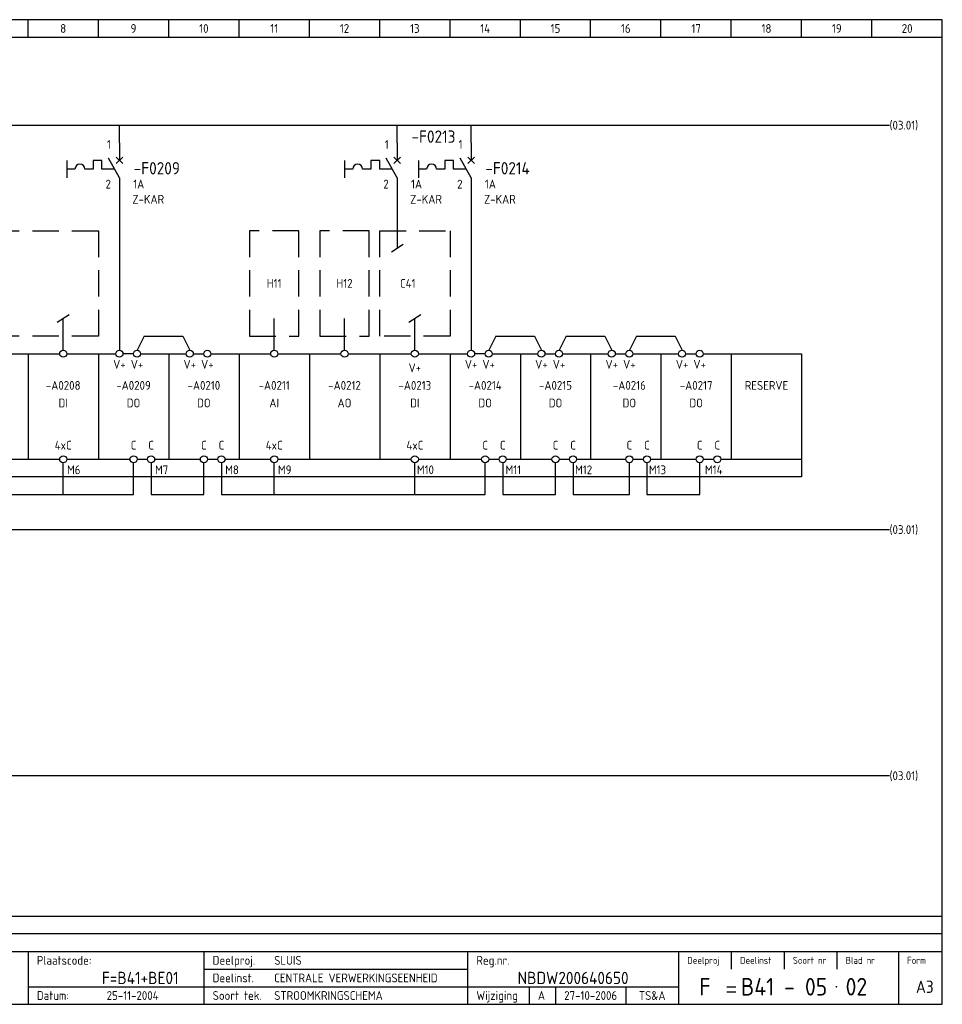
# Model space of a CAD drawing. Extents: x 10 to 410, y 10 to 290.
# Tile 2 of 2: x 148 to 410, y 10 to 290. Entities that reach past the tile are written whole.
import ezdxf
from ezdxf.enums import TextEntityAlignment as Align

# ---------------------------------------------------------------- set-up
doc = ezdxf.new("R2010")
doc.units = 0
doc.header["$LTSCALE"] = 15
doc.header["$MEASUREMENT"] = 0
doc.linetypes.add('DASHED', pattern=[0.75, 0.5, -0.25])
doc.linetypes.add('DASHEDX2', pattern=[38.1, 25.4, -12.7])
for name, color, linetype in [('0-25', 7, 'CONTINUOUS'), ('0-35', 2, 'CONTINUOUS'), ('0-50', 3, 'CONTINUOUS'), ('B-25', 7, 'CONTINUOUS'), ('B-35', 2, 'CONTINUOUS'), ('S-25', 7, 'CONTINUOUS')]:
    doc.layers.add(name, color=color, linetype=linetype)
doc.styles.add('ISO', font='iso.shx')
doc.styles.get("Standard").update_dxf_attribs({"font": 'iso.shx'})

# ---------------------------------------------------------------- blocks, each defined once
blk = doc.blocks.new('0035')
at = {"layer": 'S-25'}
blk.add_circle((0, 0), 1, dxfattribs=at)
at = {"layer": 'B-25'}
blk.add_attdef('OM1', text='', height=2.5, dxfattribs=at).set_placement((0, -3.01), align=Align.MIDDLE)
blk = doc.blocks.new('KADERA3')
at = {"layer": '0-25'}
for p, q in [((150, 285), (150, 290)), ((170, 285), (170, 290)), ((190, 285), (190, 290)), ((210, 285), (210, 290)), ((230, 285), (230, 290)), ((250, 285), (250, 290)), ((270, 285), (270, 290)), ((290, 285), (290, 290)), ((310, 285), (310, 290)), ((330, 285), (330, 290)), ((350, 285), (350, 290)), ((370, 285), (370, 290)), ((390, 285), (390, 290)), ((10, 285), (410, 285)), ((410, 35), (10, 35)), ((410, 30), (10, 30)), ((350, 25), (350, 20)), ((365, 25), (365, 20)), ((380, 25), (380, 20)), ((200, 20), (275, 20)), ((150, 15), (335, 15)), ((292.5, 15), (292.5, 10)), ((300, 15), (300, 10)), ((320, 15), (320, 10))]:
    blk.add_line(p, q, dxfattribs=at)
at = {"layer": '0-35'}
for p, q in [((150, 25), (150, 10)), ((200, 25), (200, 10)), ((275, 25), (275, 10)), ((335, 25), (335, 10)), ((397.5, 25), (397.5, 10))]:
    blk.add_line(p, q, dxfattribs=at)
at = {"layer": '0-50'}
for p, q in [((10, 25), (410, 25)), ((348.75, 15), (351.25, 15)), ((348.75, 13.5), (351.25, 13.5))]:
    blk.add_line(p, q, dxfattribs=at)
blk.add_lwpolyline([(10, 10), (410, 10), (410, 290), (10, 290)], close=True, dxfattribs=at)
at = {"layer": '0-50', "const_width": 0.25}
blk.add_lwpolyline([(379.75, 15, 1), (380, 15, 1)], format="xyb", close=True, dxfattribs=at)
at = {"layer": '0-25', "style": 'ISO'}
for s, height, p in [('Plaatscode:', 2.5, (152.5, 22.5)), ('Deelproj.', 2.5, (202.5, 22.5)), ('Reg.nr.', 2.5, (277.5, 22.5)), ('Deelproj', 2, (337.5, 22.5)), ('Deelinst', 2, (352.5, 22.5)), ('Soort nr', 2, (367.5, 22.5)), ('Blad nr', 2, (382.5, 22.5)), ('Form', 2, (400, 22.5)), ('Deelinst.', 2.5, (202.5, 17.5)), ('Datum:', 2.5, (152.5, 12.5)), ('Soort tek.', 2.5, (202.5, 12.5)), ('Wijziging', 2.5, (277.5, 12.5))]:
    blk.add_text(s, height=height, dxfattribs=at).set_placement(p, align=Align.MIDDLE_LEFT)
for tag, p in [('STR1', (20, 287.5)), ('STR2', (40, 287.5)), ('STR3', (60, 287.5)), ('STR4', (80, 287.5)), ('STR5', (100, 287.5)), ('STR6', (120, 287.5)), ('STR7', (140, 287.5)), ('STR8', (160, 287.5)), ('STR9', (180, 287.5)), ('STR10', (200, 287.5)), ('STR11', (220, 287.5)), ('STR12', (240, 287.5)), ('STR13', (260, 287.5)), ('STR14', (280, 287.5)), ('STR15', (300, 287.5)), ('STR16', (320, 287.5)), ('STR17', (340, 287.5)), ('STR18', (360, 287.5)), ('STR19', (380, 287.5)), ('STR20', (400, 287.5)), ('W', (180, 12.5)), ('Z', (310, 12.5)), ('Y', (327.5, 12.5))]:
    blk.add_attdef(tag, text='', height=2.5, dxfattribs=at).set_placement(p, align=Align.MIDDLE)
for tag, p in [('N', (220, 22.5)), ('B', (92.5, 17.5)), ('P', (220, 17.5)), ('C', (92.5, 12.5)), ('U', (220, 12.5)), ('REV', (295, 12.5))]:
    blk.add_attdef(tag, text='', height=2.5, dxfattribs=at).set_placement(p, align=Align.MIDDLE_LEFT)
at = {"layer": '0-35', "style": 'ISO'}
blk.add_attdef('RNR', text='', height=3.5, dxfattribs=at).set_placement((305, 17.5), align=Align.MIDDLE)
for tag, p in [('X', (178.5, 17.5)), ('FORM', (402.5, 15))]:
    blk.add_attdef(tag, text='', height=3.5, dxfattribs=at).set_placement(p, align=Align.MIDDLE_LEFT)
at = {"layer": '0-50', "style": 'ISO'}
for tag, p in [('M', (342.5, 15)), ('O', (365, 15))]:
    blk.add_attdef(tag, text='', height=5, dxfattribs=at).set_placement(p, align=Align.MIDDLE)
blk.add_attdef('Q', text='', height=5, dxfattribs=at).set_placement((382.5, 15), align=Align.MIDDLE_LEFT)
blk = doc.blocks.new('A$C1CBF7456')
at = {"layer": 'S-25'}
for p, q in [((0, 0), (0, -5)), ((-15, -5), (-15, -10)), ((-7.5, -5), (-7.5, -7.5)), ((-5, -5), (-7.5, -5)), ((-5, -7.5), (-5, -5)), ((0, -10), (-3.12, -4.38)), ((0.94, -4.06), (-0.94, -5.94)), ((-0.94, -4.06), (0.94, -5.94)), ((-12.65, -7.5), (-15, -7.5)), ((-7.5, -7.5), (-9.85, -7.5)), ((-1.39, -7.5), (-5, -7.5)), ((0, -10), (0, -15))]:
    blk.add_line(p, q, dxfattribs=at)
blk.add_arc((-11.25, -7.5), 1.4, 0, 180, dxfattribs=at)
at = {"layer": 'B-25'}
for tag, p in [('KN1', (-2.43, -1.73)), ('KN2', (-2.43, -13.01))]:
    blk.add_attdef(tag, text='', height=2.5, dxfattribs=at).set_placement(p, align=Align.RIGHT)
blk.add_attdef('OM1', (3.91, -13.01), '', height=2.5, dxfattribs=at)
at = {"layer": 'B-35'}
blk.add_attdef('KT', (4.05, -8.99), '', height=3.5, dxfattribs=at)

msp = doc.modelspace()

# ---------------------------------------------------------------- linework, layer by layer
at = {"layer": 'S-25'}
for p, q in [((23, 260), (395, 260)), ((176, 255), (176, 260)), ((255, 255), (255, 260)), ((276, 255), (276, 260)), ((176, 240), (176, 196)), ((255, 240), (255, 225)), ((276, 240), (276, 196)), ((256.67, 226.11), (253.33, 223.9)), ((161.67, 206.1), (158.33, 203.9)), ((160, 196), (160, 205)), ((220, 196), (220, 205)), ((240, 196), (240, 205)), ((261.67, 206.1), (258.33, 203.9)), ((260, 196), (260, 205)), ((183, 200), (181, 196)), ((183, 200), (194, 200)), ((194, 200), (196, 196)), ((283, 200), (281, 196)), ((283, 200), (294, 200)), ((294, 200), (296, 196)), ((303, 200), (301, 196)), ((303, 200), (314, 200)), ((314, 200), (316, 196)), ((323, 200), (321, 196)), ((323, 200), (334, 200)), ((334, 200), (336, 196)), ((141, 195), (150, 195)), ((150, 195), (150, 165)), ((150, 195), (159, 195)), ((161, 195), (170, 195)), ((170, 195), (170, 165)), ((170, 195), (175, 195)), ((180, 195), (177, 195)), ((182, 195), (190, 195)), ((190, 195), (190, 165)), ((190, 195), (195, 195)), ((190, 195), (190, 165)), ((197, 195), (200, 195)), ((202, 195), (210, 195)), ((210, 195), (219, 195)), ((210, 195), (210, 165)), ((210, 195), (210, 165)), ((221, 195), (239, 195)), ((230, 195), (230, 165)), ((241, 195), (250, 195)), ((250, 195), (250, 165)), ((250, 195), (259, 195)), ((261, 195), (270, 195)), ((270, 195), (270, 165)), ((270, 195), (275, 195)), ((280, 195), (277, 195)), ((282, 195), (290, 195)), ((290, 195), (290, 165)), ((290, 195), (295, 195)), ((297, 195), (300, 195)), ((302, 195), (310, 195)), ((310, 195), (310, 165)), ((310, 195), (315, 195)), ((317, 195), (320, 195)), ((322, 195), (330, 195)), ((330, 195), (330, 165)), ((330, 195), (335, 195)), ((337, 195), (340, 195)), ((342, 195), (350, 195)), ((350, 195), (370, 195)), ((350, 195), (350, 165)), ((370, 195), (370, 165)), ((370, 195), (370, 165)), ((141, 165), (150, 165)), ((150, 165), (159, 165)), ((160, 155), (160, 164)), ((161, 165), (170, 165)), ((170, 165), (179, 165)), ((180, 155), (180, 164)), ((181, 165), (184, 165)), ((185, 164), (185, 155)), ((186, 165), (190, 165)), ((190, 165), (199, 165)), ((200, 155), (200, 164)), ((201, 165), (204, 165)), ((205, 164), (205, 155)), ((206, 165), (210, 165)), ((210, 165), (219, 165)), ((220, 155), (220, 164)), ((221, 165), (259, 165)), ((260, 155), (260, 164)), ((261, 165), (279, 165)), ((270, 165), (279, 165)), ((280, 155), (280, 164)), ((281, 165), (284, 165)), ((281, 165), (284, 165)), ((285, 164), (285, 155)), ((286, 165), (290, 165)), ((286, 165), (299, 165)), ((290, 165), (299, 165)), ((300, 155), (300, 164)), ((301, 165), (304, 165)), ((301, 165), (304, 165)), ((305, 164), (305, 155)), ((306, 165), (320, 165)), ((321, 155), (321, 164)), ((322, 165), (325, 165)), ((326, 164), (326, 155)), ((327, 165), (340, 165)), ((341, 155), (341, 164)), ((342, 165), (345, 165)), ((347, 165), (370, 165)), ((370, 165), (370, 160)), ((370, 160), (20, 160)), ((45, 155), (180, 155)), ((185, 155), (200, 155)), ((205, 155), (280, 155)), ((285, 155), (300, 155)), ((305, 155), (321, 155)), ((326, 155), (341, 155))]:
    msp.add_line(p, q, dxfattribs=at)
at = {"layer": 'S-25', "linetype": 'DASHEDX2'}
for p, q in [((32, 145), (395, 145)), ((395, 75), (23, 75))]:
    msp.add_line(p, q, dxfattribs=at)
at = {"layer": 'S-25', "linetype": 'DASHED'}
for points in [[(50, 230), (170, 230), (170, 200), (50, 200)], [(213, 200), (227, 200), (227, 230), (213, 230)], [(233, 200), (247, 200), (247, 230), (233, 230)], [(250, 230), (270, 230), (270, 200), (250, 200)]]:
    msp.add_lwpolyline(points, close=True, dxfattribs=at)

# ---------------------------------------------------------------- block references
at = {"layer": 'S-25'}
ref = msp.add_blockref('KADERA3', (0, 0), dxfattribs=at)
ref.add_attrib('N', 'SLUIS', dxfattribs={"layer": '0-25', "height": 2.5, "style": 'ISO'}).set_placement((220, 22.5), align=Align.MIDDLE_LEFT)
ref.add_attrib('P', 'CENTRALE VERWERKINGSEENHEID', dxfattribs={"layer": '0-25', "height": 2.5, "style": 'ISO'}).set_placement((220, 17.5), align=Align.MIDDLE_LEFT)
ref.add_attrib('U', 'STROOMKRINGSCHEMA', dxfattribs={"layer": '0-25', "height": 2.5, "style": 'ISO'}).set_placement((220, 12.5), align=Align.MIDDLE_LEFT)
ref.add_attrib('M', 'F', dxfattribs={"layer": '0-50', "height": 5, "style": 'ISO'}).set_placement((342.5, 15), align=Align.MIDDLE)
ref.add_attrib('O', 'B41 - 05', dxfattribs={"layer": '0-50', "height": 5, "style": 'ISO'}).set_placement((365, 15), align=Align.MIDDLE)
ref.add_attrib('Q', '02', dxfattribs={"layer": '0-50', "height": 5, "style": 'ISO'}).set_placement((382.5, 15), align=Align.MIDDLE_LEFT)
ref.add_attrib('X', 'F=B41+BE01', dxfattribs={"layer": '0-35', "height": 3.5, "style": 'ISO'}).set_placement((171, 17.5), align=Align.MIDDLE_LEFT)
ref.add_attrib('RNR', 'NBDW200640650', dxfattribs={"layer": '0-35', "height": 3.5, "style": 'ISO'}).set_placement((305, 17.5), align=Align.MIDDLE)
ref.add_attrib('W', '25-11-2004', dxfattribs={"layer": '0-25', "height": 2.5, "style": 'ISO'}).set_placement((179.75, 12.5), align=Align.MIDDLE)
ref.add_attrib('FORM', 'A3', dxfattribs={"layer": '0-35', "height": 3.5, "style": 'ISO'}).set_placement((402.5, 15), align=Align.MIDDLE_LEFT)
ref.add_attrib('REV', 'A', dxfattribs={"layer": '0-25', "height": 2.5, "style": 'ISO'}).set_placement((295, 12.5), align=Align.MIDDLE_LEFT)
ref.add_attrib('Z', '27-10-2006', dxfattribs={"layer": '0-25', "height": 2.5, "style": 'ISO'}).set_placement((310, 12.5), align=Align.MIDDLE)
ref.add_attrib('Y', 'TS&A', dxfattribs={"layer": '0-25', "height": 2.5, "style": 'ISO'}).set_placement((327.5, 12.5), align=Align.MIDDLE)
ref.add_attrib('STR8', '8', dxfattribs={"layer": '0-25', "height": 2.5, "style": 'ISO'}).set_placement((160, 287.5), align=Align.MIDDLE)
ref.add_attrib('STR9', '9', dxfattribs={"layer": '0-25', "height": 2.5, "style": 'ISO'}).set_placement((180, 287.5), align=Align.MIDDLE)
ref.add_attrib('STR10', '10', dxfattribs={"layer": '0-25', "height": 2.5, "style": 'ISO'}).set_placement((200, 287.5), align=Align.MIDDLE)
ref.add_attrib('STR11', '11', dxfattribs={"layer": '0-25', "height": 2.5, "style": 'ISO'}).set_placement((220, 287.5), align=Align.MIDDLE)
ref.add_attrib('STR12', '12', dxfattribs={"layer": '0-25', "height": 2.5, "style": 'ISO'}).set_placement((240, 287.5), align=Align.MIDDLE)
ref.add_attrib('STR13', '13', dxfattribs={"layer": '0-25', "height": 2.5, "style": 'ISO'}).set_placement((260, 287.5), align=Align.MIDDLE)
ref.add_attrib('STR14', '14', dxfattribs={"layer": '0-25', "height": 2.5, "style": 'ISO'}).set_placement((280, 287.5), align=Align.MIDDLE)
ref.add_attrib('STR15', '15', dxfattribs={"layer": '0-25', "height": 2.5, "style": 'ISO'}).set_placement((300, 287.5), align=Align.MIDDLE)
ref.add_attrib('STR16', '16', dxfattribs={"layer": '0-25', "height": 2.5, "style": 'ISO'}).set_placement((320, 287.5), align=Align.MIDDLE)
ref.add_attrib('STR17', '17', dxfattribs={"layer": '0-25', "height": 2.5, "style": 'ISO'}).set_placement((340, 287.5), align=Align.MIDDLE)
ref.add_attrib('STR18', '18', dxfattribs={"layer": '0-25', "height": 2.5, "style": 'ISO'}).set_placement((360, 287.5), align=Align.MIDDLE)
ref.add_attrib('STR19', '19', dxfattribs={"layer": '0-25', "height": 2.5, "style": 'ISO'}).set_placement((380, 287.5), align=Align.MIDDLE)
ref.add_attrib('STR20', '20', dxfattribs={"layer": '0-25', "height": 2.5, "style": 'ISO'}).set_placement((400, 287.5), align=Align.MIDDLE)
ref = msp.add_blockref('A$C1CBF7456', (255, 255), dxfattribs=at)
ref.add_attrib('KT', '-F0213', (259.05, 255), dxfattribs={"layer": 'B-35', "height": 3.5})
ref.add_attrib('OM1', '1A', (258.91, 241.99), dxfattribs={"layer": 'B-25', "height": 2.5})
ref.add_attrib('KN1', '1', dxfattribs={"layer": 'B-25', "height": 2.5}).set_placement((252.57, 253.27), align=Align.RIGHT)
ref.add_attrib('KN2', '2', dxfattribs={"layer": 'B-25', "height": 2.5}).set_placement((252.57, 241.99), align=Align.RIGHT)
ref = msp.add_blockref('A$C1CBF7456', (176, 255), dxfattribs=at)
ref.add_attrib('KT', '-F0209', (180.05, 246), dxfattribs={"layer": 'B-35', "height": 3.5})
ref.add_attrib('OM1', '1A', (179.91, 241.99), dxfattribs={"layer": 'B-25', "height": 2.5})
ref.add_attrib('KN1', '1', dxfattribs={"layer": 'B-25', "height": 2.5}).set_placement((173.57, 253.27), align=Align.RIGHT)
ref.add_attrib('KN2', '2', dxfattribs={"layer": 'B-25', "height": 2.5}).set_placement((173.57, 241.99), align=Align.RIGHT)
ref = msp.add_blockref('A$C1CBF7456', (276, 255), dxfattribs=at)
ref.add_attrib('KT', '-F0214', (280.05, 246), dxfattribs={"layer": 'B-35', "height": 3.5})
ref.add_attrib('OM1', '1A', (279.91, 241.99), dxfattribs={"layer": 'B-25', "height": 2.5})
ref.add_attrib('KN1', '1', dxfattribs={"layer": 'B-25', "height": 2.5}).set_placement((273.57, 253.27), align=Align.RIGHT)
ref.add_attrib('KN2', '2', dxfattribs={"layer": 'B-25', "height": 2.5}).set_placement((273.57, 241.99), align=Align.RIGHT)
for p in [(160, 195), (220, 195), (240, 195), (260, 195)]:
    msp.add_blockref('0035', p, dxfattribs=at)
for p in [(176, 195), (181, 195), (196, 195), (201, 195), (276, 195), (281, 195), (296, 195), (301, 195), (316, 195), (321, 195), (336, 195), (341, 195)]:
    msp.add_blockref('0035', p, dxfattribs=at).add_auto_attribs({'OM1': 'V+'})
ref = msp.add_blockref('0035', (160, 165), dxfattribs=at)
ref.add_attrib('OM1', '4xC', dxfattribs={"layer": 'B-25', "height": 2.5}).set_placement((160, 169), align=Align.MIDDLE)
ref = msp.add_blockref('0035', (180, 165), dxfattribs=at)
ref.add_attrib('OM1', 'C', dxfattribs={"layer": 'B-25', "height": 2.5}).set_placement((180, 169), align=Align.MIDDLE)
ref = msp.add_blockref('0035', (185, 165), dxfattribs=at)
ref.add_attrib('OM1', 'C', dxfattribs={"layer": 'B-25', "height": 2.5}).set_placement((185, 169), align=Align.MIDDLE)
ref = msp.add_blockref('0035', (200, 165), dxfattribs=at)
ref.add_attrib('OM1', 'C', dxfattribs={"layer": 'B-25', "height": 2.5}).set_placement((200, 169), align=Align.MIDDLE)
ref = msp.add_blockref('0035', (205, 165), dxfattribs=at)
ref.add_attrib('OM1', 'C', dxfattribs={"layer": 'B-25', "height": 2.5}).set_placement((205, 169), align=Align.MIDDLE)
ref = msp.add_blockref('0035', (220, 165), dxfattribs=at)
ref.add_attrib('OM1', '4xC', dxfattribs={"layer": 'B-25', "height": 2.5}).set_placement((220, 169), align=Align.MIDDLE)
ref = msp.add_blockref('0035', (260, 165), dxfattribs=at)
ref.add_attrib('OM1', '4xC', dxfattribs={"layer": 'B-25', "height": 2.5}).set_placement((260, 169), align=Align.MIDDLE)
ref = msp.add_blockref('0035', (280, 165), dxfattribs=at)
ref.add_attrib('OM1', 'C', dxfattribs={"layer": 'B-25', "height": 2.5}).set_placement((280, 169), align=Align.MIDDLE)
ref = msp.add_blockref('0035', (285, 165), dxfattribs=at)
ref.add_attrib('OM1', 'C', dxfattribs={"layer": 'B-25', "height": 2.5}).set_placement((285, 169), align=Align.MIDDLE)
ref = msp.add_blockref('0035', (300, 165), dxfattribs=at)
ref.add_attrib('OM1', 'C', dxfattribs={"layer": 'B-25', "height": 2.5}).set_placement((300, 169), align=Align.MIDDLE)
ref = msp.add_blockref('0035', (305, 165), dxfattribs=at)
ref.add_attrib('OM1', 'C', dxfattribs={"layer": 'B-25', "height": 2.5}).set_placement((305, 169), align=Align.MIDDLE)
ref = msp.add_blockref('0035', (321, 165), dxfattribs=at)
ref.add_attrib('OM1', 'C', dxfattribs={"layer": 'B-25', "height": 2.5}).set_placement((321, 169), align=Align.MIDDLE)
ref = msp.add_blockref('0035', (326, 165), dxfattribs=at)
ref.add_attrib('OM1', 'C', dxfattribs={"layer": 'B-25', "height": 2.5}).set_placement((326, 169), align=Align.MIDDLE)
ref = msp.add_blockref('0035', (341, 165), dxfattribs=at)
ref.add_attrib('OM1', 'C', dxfattribs={"layer": 'B-25', "height": 2.5}).set_placement((341, 169), align=Align.MIDDLE)
ref = msp.add_blockref('0035', (346, 165), dxfattribs=at)
ref.add_attrib('OM1', 'C', dxfattribs={"layer": 'B-25', "height": 2.5}).set_placement((346, 169), align=Align.MIDDLE)

# ---------------------------------------------------------------- texts
at = {"layer": 'B-25'}
for p in [(395, 260), (395, 145), (395, 75)]:
    msp.add_text('(03.01)', height=2.5, dxfattribs=at).set_placement(p, align=Align.MIDDLE_LEFT)
for s, p in [('Z-KAR', (184.18, 238.93)), ('Z-KAR', (263.18, 238.93)), ('Z-KAR', (284.18, 238.93)), ('H11', (220, 215)), ('H12', (240, 215)), ('C41', (258, 215)), ('V+', (260, 191)), ('-A0208', (160, 186)), ('-A0209', (180, 186)), ('-A0210', (200, 186)), ('-A0211', (220, 186)), ('-A0212', (240, 186)), ('-A0213', (260, 186)), ('-A0214', (280, 186)), ('-A0215', (300, 186)), ('-A0216', (321, 186)), ('-A0217', (340, 186)), ('RESERVE', (360, 186)), ('DI', (160, 181)), ('DO', (180, 181)), ('DO', (200, 181)), ('AI', (220, 181)), ('AO', (240, 181)), ('DI', (260, 181)), ('DO', (280, 181)), ('DO', (300, 181)), ('DO', (321, 181)), ('DO', (340, 181)), ('M6', (163, 162)), ('M7', (188, 162)), ('M8', (208, 162)), ('M9', (223, 162)), ('M10', (263, 162)), ('M11', (288, 162)), ('M12', (308, 162)), ('M13', (329, 162)), ('M14', (345, 162))]:
    msp.add_text(s, height=2.5, dxfattribs=at).set_placement(p, align=Align.MIDDLE)

doc.saveas('drawing.dxf')
